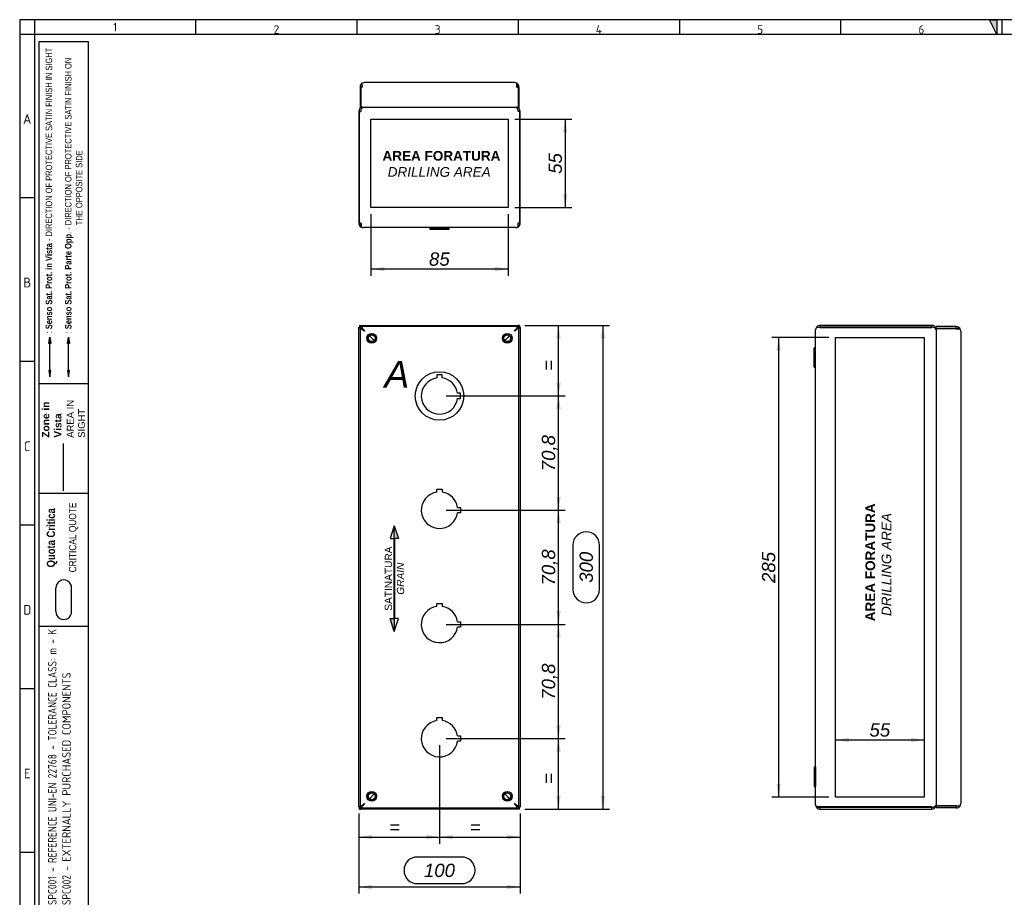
# Paper-space layout 'Layout1' of a CAD drawing. Extents: x 19 to 1236, y 32 to 863.
# Tile 2 of 3: x 19 to 629, y 319 to 863. Entities that reach past the tile are written whole.
import ezdxf
from ezdxf.lldxf.tags import DXFTag

# ---------------------------------------------------------------- set-up
doc = ezdxf.new("R2010")
doc.units = 0
doc.header["$LTSCALE"] = 3
doc.layers.get('0').update_dxf_attribs({"linetype": 'CONTINUOUS'})
for name, color, linetype in [('_TRANSLATION', 7, 'CONTINUOUS'), ('AE00511_01', 7, 'CONTINUOUS'), ('DEFAULT', 7, 'CONTINUOUS'), ('DV2_DEFAULT', 7, 'CONTINUOUS'), ('DV6_DEFAULT', 7, 'CONTINUOUS'), ('S0000000_02', 7, 'CONTINUOUS'), ('S0000000_96', 7, 'CONTINUOUS'), ('S0000000_97', 7, 'CONTINUOUS')]:
    doc.layers.add(name, color=color, linetype=linetype)
doc.styles.add('SEACAD_ARIAL', font='arial.ttf')
doc.styles.add('SEACAD_ARIALI', font='ariali.ttf')
tags = doc.linetypes.add('CENTER2', pattern=[28.575, 19.05, -3.175, 3.175, -3.175]).pattern_tags.tags
tags[10:11] = [DXFTag(74, 4), DXFTag(75, 0), DXFTag(340, '0'), DXFTag(46, 0.0), DXFTag(50, 0.0), DXFTag(44, 0.0), DXFTag(45, 0.0)]
tags[8:9] = [DXFTag(74, 4), DXFTag(75, 0), DXFTag(340, '0'), DXFTag(46, 0.0), DXFTag(50, 0.0), DXFTag(44, 0.0), DXFTag(45, 0.0)]
tags[6:7] = [DXFTag(74, 4), DXFTag(75, 0), DXFTag(340, '0'), DXFTag(46, 0.0), DXFTag(50, 0.0), DXFTag(44, 0.0), DXFTag(45, 0.0)]
tags[4:5] = [DXFTag(74, 4), DXFTag(75, 0), DXFTag(340, '0'), DXFTag(46, 0.0), DXFTag(50, 0.0), DXFTag(44, 0.0), DXFTag(45, 0.0)]
tags = doc.linetypes.add('DASHDOT2', pattern=[12.7, 6.35, -3.175, 0, -3.175]).pattern_tags.tags
tags[10:11] = [DXFTag(74, 4), DXFTag(75, 0), DXFTag(340, '0'), DXFTag(46, 0.0), DXFTag(50, 0.0), DXFTag(44, 0.0), DXFTag(45, 0.0)]
tags[8:9] = [DXFTag(74, 4), DXFTag(75, 0), DXFTag(340, '0'), DXFTag(46, 0.0), DXFTag(50, 0.0), DXFTag(44, 0.0), DXFTag(45, 0.0)]
tags[6:7] = [DXFTag(74, 4), DXFTag(75, 0), DXFTag(340, '0'), DXFTag(46, 0.0), DXFTag(50, 0.0), DXFTag(44, 0.0), DXFTag(45, 0.0)]
tags[4:5] = [DXFTag(74, 4), DXFTag(75, 0), DXFTag(340, '0'), DXFTag(46, 0.0), DXFTag(50, 0.0), DXFTag(44, 0.0), DXFTag(45, 0.0)]
tags = doc.linetypes.add('HIDDEN2', pattern=[4.7625, 3.175, -1.5875]).pattern_tags.tags
tags[6:7] = [DXFTag(74, 4), DXFTag(75, 0), DXFTag(340, '0'), DXFTag(46, 0.0), DXFTag(50, 0.0), DXFTag(44, 0.0), DXFTag(45, 0.0)]
tags[4:5] = [DXFTag(74, 4), DXFTag(75, 0), DXFTag(340, '0'), DXFTag(46, 0.0), DXFTag(50, 0.0), DXFTag(44, 0.0), DXFTag(45, 0.0)]
doc.dimstyles.new('ISO', dxfattribs={"dimtxt": 8.25, "dimasz": 8.25, "dimexe": 4.125, "dimexo": 4.125, "dimgap": 2.0625, "dimtad": 1, "dimdec": 1, "dimtxsty": 'SEACAD_ARIAL', "dimblk1": '_SE_FILLED', "dimblk2": '_SE_FILLED', "dimsah": 1, "dimcen": 4.125, "dimazin": 3, "dimtfac": 0.7, "dimtdec": 3, "dimtmove": 0, "dimatfit": 3})

# ---------------------------------------------------------------- blocks, each defined once
blk = doc.blocks.new('SAT')
at = {"linetype": 'CONTINUOUS'}
for points in [[(-32.9, -5.85), (-24.96, -5.85), (-24.96, -3.32)], [(24.72, -6.09), (24.72, -5.61), (-24.96, -5.61), (-24.96, -6.09)], [(32.67, -5.85), (24.72, -5.85), (24.72, -8.38)]]:
    blk.add_hatch(color=7, dxfattribs=at).paths.add_polyline_path(points)
at = {"color": 7, "linetype": 'CONTINUOUS'}
for p, q in [((-32.9, -5.85), (-24.96, -8.38)), ((-24.96, -8.38), (-24.96, -6.09)), ((32.67, -5.85), (24.72, -3.32)), ((24.72, -3.32), (24.72, -5.62))]:
    blk.add_line(p, q, dxfattribs=at)
for points in [[(-32.9, -5.85), (-24.96, -3.32), (-24.96, -5.85), (-32.9, -5.85)], [(24.72, -6.09), (24.72, -5.61), (-24.96, -5.61), (-24.96, -6.09), (24.72, -6.09)], [(32.67, -5.85), (24.72, -8.38), (24.72, -5.85), (32.67, -5.85)]]:
    blk.add_lwpolyline(points, dxfattribs=at)
at = {"insert": (-0.14, -11.99), "char_height": 4.5, "width": 48.956, "attachment_point": 8}
blk.add_mtext('{\\fArial|b0||i0||c0|p34;\\C7;\\H4.5;\\W1.;SATINATURA \\P}{\\fArial|b0||i1||c0|p34;\\C7;\\H4.5;\\W1.;GRAIN\\P}', dxfattribs=at)
blk = doc.blocks.new('DMBLK143')
at = {"layer": '_TRANSLATION', "linetype": 'CONTINUOUS'}
for points in [[(244.67, 706.78), (244.67, 709.53), (236.42, 708.15)], [(313.17, 706.78), (321.42, 708.15), (313.17, 709.53)]]:
    blk.add_hatch(color=7, dxfattribs=at).paths.add_polyline_path(points)
at = {"layer": '_TRANSLATION', "color": 7, "linetype": 'CONTINUOUS'}
for p, q in [((236.42, 742.1), (236.42, 704.03)), ((321.42, 742.1), (321.42, 704.03)), ((321.42, 708.15), (236.42, 708.15))]:
    blk.add_line(p, q, dxfattribs=at)
at = {"layer": '_TRANSLATION', "color": 7, "linetype": 'CONTINUOUS', "style": 'SEACAD_ARIALI'}
blk.add_text('85', height=8.25, dxfattribs=at).set_placement((272.41, 710.22))
blk = doc.blocks.new('_SE_FILLED')
at = {"color": 0}
blk.add_line((0, 0), (-1, 0), dxfattribs=at)
blk.add_solid([(0, 0), (-1, -0.1665), (-1, 0.1665), (0, 0)], dxfattribs=at)
blk = doc.blocks.new('DMBLK144')
at = {"layer": '_TRANSLATION', "linetype": 'CONTINUOUS'}
for points in [[(358.2, 792.92), (356.82, 801.17), (355.45, 792.92)], [(358.2, 754.47), (355.45, 754.47), (356.82, 746.22)]]:
    blk.add_hatch(color=7, dxfattribs=at).paths.add_polyline_path(points)
at = {"layer": '_TRANSLATION', "color": 7, "linetype": 'CONTINUOUS'}
for p, q in [((325.54, 801.17), (360.95, 801.17)), ((356.82, 801.17), (356.82, 746.22)), ((325.54, 746.22), (360.95, 746.22))]:
    blk.add_line(p, q, dxfattribs=at)
at = {"layer": '_TRANSLATION', "color": 7, "linetype": 'CONTINUOUS', "style": 'SEACAD_ARIALI'}
blk.add_text('55', height=8.25, rotation=90, dxfattribs=at).set_placement((354.76, 767.19))
blk = doc.blocks.new('DMBLK155')
at = {"layer": '_TRANSLATION', "linetype": 'CONTINUOUS'}
for points in [[(237.17, 323.62), (237.17, 326.37), (228.92, 325)], [(320.67, 323.62), (328.92, 325), (320.67, 326.37)]]:
    blk.add_hatch(color=7, dxfattribs=at).paths.add_polyline_path(points)
at = {"layer": '_TRANSLATION', "color": 7, "linetype": 'CONTINUOUS'}
for p, q in [((228.92, 370.51), (228.92, 320.87)), ((328.92, 370.31), (328.92, 320.87)), ((292.67, 343.56), (265.17, 343.56)), ((228.92, 325), (328.92, 325)), ((265.17, 327.06), (292.67, 327.06))]:
    blk.add_line(p, q, dxfattribs=at)
for centre, start, end in [((265.17, 335.31), 90, 270), ((292.67, 335.31), 270, 90)]:
    blk.add_arc(centre, 8.25, start, end, dxfattribs=at)
at = {"layer": '_TRANSLATION', "color": 7, "linetype": 'CONTINUOUS', "style": 'SEACAD_ARIALI'}
blk.add_text('100', height=8.25, dxfattribs=at).set_placement((269.29, 331.18))
blk = doc.blocks.new('DMBLK156')
at = {"layer": '_TRANSLATION', "linetype": 'CONTINUOUS'}
for points in [[(381.57, 664.98), (380.19, 673.23), (378.82, 664.98)], [(381.57, 381.48), (378.82, 381.48), (380.19, 373.23)]]:
    blk.add_hatch(color=7, dxfattribs=at).paths.add_polyline_path(points)
at = {"layer": '_TRANSLATION', "color": 7, "linetype": 'CONTINUOUS'}
for p, q in [((331.84, 673.23), (384.32, 673.23)), ((380.19, 673.23), (380.19, 373.23)), ((361.63, 536.98), (361.63, 509.48)), ((378.13, 509.48), (378.13, 536.98)), ((331.84, 373.23), (384.32, 373.23))]:
    blk.add_line(p, q, dxfattribs=at)
for centre, start, end in [((369.88, 536.98), 0, 180), ((369.88, 509.48), 180, 0)]:
    blk.add_arc(centre, 8.25, start, end, dxfattribs=at)
at = {"layer": '_TRANSLATION', "color": 7, "linetype": 'CONTINUOUS', "style": 'SEACAD_ARIALI'}
blk.add_text('300', height=8.25, rotation=90, dxfattribs=at).set_placement((374, 513.61))
blk = doc.blocks.new('DMBLK157')
at = {"layer": '_TRANSLATION', "linetype": 'CONTINUOUS'}
for points in [[(487.73, 657.48), (490.48, 657.48), (489.1, 665.73)], [(487.73, 388.98), (489.1, 380.73), (490.48, 388.98)]]:
    blk.add_hatch(color=7, dxfattribs=at).paths.add_polyline_path(points)
at = {"layer": '_TRANSLATION', "color": 7, "linetype": 'CONTINUOUS'}
for p, q in [((520.32, 665.73), (484.98, 665.73)), ((489.1, 665.73), (489.1, 380.73)), ((520.32, 380.73), (484.98, 380.73))]:
    blk.add_line(p, q, dxfattribs=at)
at = {"layer": '_TRANSLATION', "color": 7, "linetype": 'CONTINUOUS', "style": 'SEACAD_ARIALI'}
blk.add_text('285', height=8.25, rotation=90, dxfattribs=at).set_placement((487.04, 513.51))
blk = doc.blocks.new('DMBLK158')
at = {"layer": '_TRANSLATION', "linetype": 'CONTINUOUS'}
for points in [[(532.7, 417.54), (524.45, 416.17), (532.7, 414.79)], [(571.15, 417.54), (571.15, 414.79), (579.4, 416.17)]]:
    blk.add_hatch(color=7, dxfattribs=at).paths.add_polyline_path(points)
at = {"layer": '_TRANSLATION', "color": 7, "linetype": 'CONTINUOUS'}
blk.add_line((524.45, 416.17), (579.4, 416.17), dxfattribs=at)
at = {"layer": '_TRANSLATION', "color": 7, "linetype": 'CONTINUOUS', "style": 'SEACAD_ARIALI'}
blk.add_text('55', height=8.25, dxfattribs=at).set_placement((545.42, 418.23))
blk = doc.blocks.new('DMBLK159')
at = {"layer": '_TRANSLATION', "linetype": 'CONTINUOUS'}
for points in [[(237.17, 354.6), (237.17, 357.35), (228.92, 355.98)], [(270.67, 354.6), (278.92, 355.98), (270.67, 357.35)]]:
    blk.add_hatch(color=7, dxfattribs=at).paths.add_polyline_path(points)
at = {"layer": '_TRANSLATION', "color": 7, "linetype": 'CONTINUOUS'}
for p, q in [((278.92, 412.86), (278.92, 351.85)), ((228.92, 370.51), (228.92, 351.85)), ((228.92, 355.98), (278.92, 355.98))]:
    blk.add_line(p, q, dxfattribs=at)
at = {"layer": '_TRANSLATION', "color": 7, "linetype": 'CONTINUOUS', "style": 'SEACAD_ARIALI'}
blk.add_text('=', height=8.25, dxfattribs=at).set_placement((247.64, 358.04))
blk = doc.blocks.new('DMBLK160')
at = {"layer": '_TRANSLATION', "linetype": 'CONTINUOUS'}
for points in [[(287.17, 354.6), (287.17, 357.35), (278.92, 355.98)], [(320.67, 354.6), (328.92, 355.98), (320.67, 357.35)]]:
    blk.add_hatch(color=7, dxfattribs=at).paths.add_polyline_path(points)
at = {"layer": '_TRANSLATION', "color": 7, "linetype": 'CONTINUOUS'}
for p, q in [((278.92, 412.86), (278.92, 351.85)), ((328.92, 370.51), (328.92, 351.85)), ((278.92, 355.98), (328.92, 355.98))]:
    blk.add_line(p, q, dxfattribs=at)
at = {"layer": '_TRANSLATION', "color": 7, "linetype": 'CONTINUOUS', "style": 'SEACAD_ARIALI'}
blk.add_text('=', height=8.25, dxfattribs=at).set_placement((297.64, 358.04))
blk = doc.blocks.new('DMBLK161')
at = {"layer": '_TRANSLATION', "linetype": 'CONTINUOUS'}
for points in [[(354.04, 408.73), (352.66, 416.98), (351.29, 408.73)], [(354.04, 381.48), (351.29, 381.48), (352.66, 373.23)]]:
    blk.add_hatch(color=7, dxfattribs=at).paths.add_polyline_path(points)
at = {"layer": '_TRANSLATION', "color": 7, "linetype": 'CONTINUOUS'}
for p, q in [((283.04, 416.98), (356.79, 416.98)), ((352.66, 373.23), (352.66, 416.98)), ((331.84, 373.23), (356.79, 373.23))]:
    blk.add_line(p, q, dxfattribs=at)
at = {"layer": '_TRANSLATION', "color": 7, "linetype": 'CONTINUOUS', "style": 'SEACAD_ARIALI'}
blk.add_text('=', height=8.25, rotation=90, dxfattribs=at).set_placement((350.6, 388.83))
blk = doc.blocks.new('DMBLK162')
at = {"layer": '_TRANSLATION', "linetype": 'CONTINUOUS'}
for points in [[(354.04, 479.53), (352.66, 487.78), (351.29, 479.53)], [(354.04, 425.23), (351.29, 425.23), (352.66, 416.98)]]:
    blk.add_hatch(color=7, dxfattribs=at).paths.add_polyline_path(points)
at = {"layer": '_TRANSLATION', "color": 7, "linetype": 'CONTINUOUS'}
for p, q in [((283.04, 487.78), (356.79, 487.78)), ((352.66, 416.98), (352.66, 487.78)), ((283.04, 416.98), (356.79, 416.98))]:
    blk.add_line(p, q, dxfattribs=at)
at = {"layer": '_TRANSLATION', "color": 7, "linetype": 'CONTINUOUS', "style": 'SEACAD_ARIALI'}
blk.add_text('70,8', height=8.25, rotation=90, dxfattribs=at).set_placement((350.6, 441.11))
blk = doc.blocks.new('DMBLK163')
at = {"layer": '_TRANSLATION', "linetype": 'CONTINUOUS'}
for points in [[(354.04, 550.38), (352.66, 558.63), (351.29, 550.38)], [(354.04, 496.03), (351.29, 496.03), (352.66, 487.78)]]:
    blk.add_hatch(color=7, dxfattribs=at).paths.add_polyline_path(points)
at = {"layer": '_TRANSLATION', "color": 7, "linetype": 'CONTINUOUS'}
for p, q in [((283.04, 558.63), (356.79, 558.63)), ((352.66, 487.78), (352.66, 558.63)), ((283.04, 487.78), (356.79, 487.78))]:
    blk.add_line(p, q, dxfattribs=at)
at = {"layer": '_TRANSLATION', "color": 7, "linetype": 'CONTINUOUS', "style": 'SEACAD_ARIALI'}
blk.add_text('70,8', height=8.25, rotation=90, dxfattribs=at).set_placement((350.6, 511.93))
blk = doc.blocks.new('DMBLK164')
at = {"layer": '_TRANSLATION', "linetype": 'CONTINUOUS'}
for points in [[(354.04, 621.23), (352.66, 629.48), (351.29, 621.23)], [(354.04, 566.88), (351.29, 566.88), (352.66, 558.63)]]:
    blk.add_hatch(color=7, dxfattribs=at).paths.add_polyline_path(points)
at = {"layer": '_TRANSLATION', "color": 7, "linetype": 'CONTINUOUS'}
for p, q in [((283.04, 629.48), (356.79, 629.48)), ((352.66, 558.63), (352.66, 629.48)), ((283.04, 558.63), (356.79, 558.63))]:
    blk.add_line(p, q, dxfattribs=at)
at = {"layer": '_TRANSLATION', "color": 7, "linetype": 'CONTINUOUS', "style": 'SEACAD_ARIALI'}
blk.add_text('70,8', height=8.25, rotation=90, dxfattribs=at).set_placement((350.6, 582.78))
blk = doc.blocks.new('DMBLK165')
at = {"layer": '_TRANSLATION', "linetype": 'CONTINUOUS'}
for points in [[(354.04, 664.98), (352.66, 673.23), (351.29, 664.98)], [(354.04, 637.73), (351.29, 637.73), (352.66, 629.48)]]:
    blk.add_hatch(color=7, dxfattribs=at).paths.add_polyline_path(points)
at = {"layer": '_TRANSLATION', "color": 7, "linetype": 'CONTINUOUS'}
for p, q in [((331.84, 673.23), (356.79, 673.23)), ((352.66, 629.48), (352.66, 673.23)), ((283.04, 629.48), (356.79, 629.48))]:
    blk.add_line(p, q, dxfattribs=at)
at = {"layer": '_TRANSLATION', "color": 7, "linetype": 'CONTINUOUS', "style": 'SEACAD_ARIALI'}
blk.add_text('=', height=8.25, rotation=90, dxfattribs=at).set_placement((350.6, 645.08))
blk = doc.blocks.new('SE')
at = {"layer": '_TRANSLATION', "color": 7, "linetype": 'CONTINUOUS', "style": 'SEACAD_ARIALI'}
blk.add_text('A', height=16.5, dxfattribs=at).set_placement((244.8, 634.58))
blk = doc.blocks.new('SE1')
at = {"layer": '_TRANSLATION', "color": 7, "linetype": 'CENTER2'}
blk.add_circle((278.92, 629.48), 15.03, dxfattribs=at)

psp = doc.layouts.get("Layout1")

# ---------------------------------------------------------------- hatches: boundary and pattern name
at = {"linetype": 'CONTINUOUS'}
for points in [[(624.46, 862.77), (619.92, 862.77), (624.46, 853.68)], [(36.73, 661.88), (38.04, 661.88), (37.38, 665.81)], [(48.3, 661.88), (49.61, 661.88), (48.96, 665.81)], [(36.73, 645.2), (37.38, 641.28), (38.04, 645.2)], [(48.3, 645.2), (48.96, 641.28), (49.61, 645.2)]]:
    psp.add_hatch(color=7, dxfattribs=at).paths.add_polyline_path(points)

# ---------------------------------------------------------------- linework, layer by layer
at = {"color": 7, "linetype": 'CONTINUOUS'}
for p, q in [((18.7, 862.77), (18.7, 32.88)), ((1236.28, 862.77), (18.7, 862.77)), ((127.74, 862.77), (127.74, 853.68)), ((227.69, 862.77), (227.69, 853.68)), ((327.64, 862.77), (327.64, 853.68)), ((427.59, 862.77), (427.59, 853.68)), ((527.54, 862.77), (527.54, 853.68)), ((627.49, 862.77), (627.49, 853.68)), ((27.79, 752.21), (18.7, 752.21)), ((37.38, 645.2), (37.38, 661.88)), ((27.79, 650.75), (18.7, 650.75)), ((61.11, 637.04), (30.82, 637.04)), ((61.11, 568.94), (30.82, 568.94)), ((61.11, 568.94), (30.82, 568.94)), ((27.79, 549.29), (18.7, 549.29)), ((41.07, 495.9), (41.07, 510.32)), ((50.88, 495.9), (50.88, 510.32)), ((61.11, 486.44), (30.82, 486.44)), ((27.79, 447.82), (18.7, 447.82)), ((27.79, 346.36), (18.7, 346.36))]:
    psp.add_line(p, q, dxfattribs=at)
at = {"color": 7, "linetype": 'HIDDEN2'}
psp.add_line((48.96, 645.2), (48.96, 661.88), dxfattribs=at)
at = {"color": 7, "linetype": 'DASHDOT2'}
psp.add_line((45.83, 570.63), (45.83, 600.07), dxfattribs=at)
at = {"color": 7, "linetype": 'CONTINUOUS'}
for points in [[(624.46, 862.77), (624.46, 853.68), (619.92, 862.77), (624.46, 862.77)], [(36.73, 661.88), (37.38, 665.81), (38.04, 661.88), (36.73, 661.88)], [(48.3, 661.88), (48.96, 665.81), (49.61, 661.88), (48.3, 661.88)], [(36.73, 645.2), (37.38, 641.28), (38.04, 645.2), (36.73, 645.2)], [(48.3, 645.2), (48.96, 641.28), (49.61, 645.2), (48.3, 645.2)]]:
    psp.add_lwpolyline(points, dxfattribs=at)
at = {"layer": 'AE00511_01', "color": 7, "linetype": 'CONTINUOUS'}
for centre in [(236.92, 665.23), (320.92, 665.23), (236.92, 381.23), (320.92, 381.23)]:
    psp.add_circle(centre, 2.1, dxfattribs=at)
for centre in [(236.92, 665.23), (320.92, 665.23), (236.92, 381.23), (320.92, 381.23)]:
    psp.add_arc(centre, 2.5, 75, 15, dxfattribs=at)
at = {"layer": 'DEFAULT', "color": 7, "linetype": 'CONTINUOUS'}
for p, q in [((27.79, 862.77), (27.79, 32.88)), ((1236.28, 853.68), (18.7, 853.68)), ((30.82, 85.5), (30.82, 849.14)), ((30.82, 849.14), (61.11, 849.14)), ((61.11, 849.14), (61.11, 85.5))]:
    psp.add_line(p, q, dxfattribs=at)
for centre, start, end in [((45.98, 510.47), 358.29915, 181.70085), ((45.98, 495.75), 178.29915, 1.70085)]:
    psp.add_arc(centre, 4.91, start, end, dxfattribs=at)
at = {"layer": 'DV2_DEFAULT', "color": 7, "linetype": 'CENTER2'}
for p, q in [((236.42, 746.22), (236.42, 801.17)), ((236.42, 801.17), (321.42, 801.17)), ((321.42, 801.17), (321.42, 746.22)), ((321.42, 746.22), (236.42, 746.22))]:
    psp.add_line(p, q, dxfattribs=at)
at = {"layer": 'DV6_DEFAULT', "color": 7, "linetype": 'CENTER2'}
for p, q in [((524.45, 380.73), (524.45, 665.73)), ((524.45, 665.73), (579.4, 665.73)), ((579.4, 665.73), (579.4, 380.73)), ((579.4, 380.73), (524.45, 380.73))]:
    psp.add_line(p, q, dxfattribs=at)
at = {"layer": 'S0000000_02', "color": 7, "linetype": 'CONTINUOUS'}
for p, q in [((273.02, 733.82), (272.92, 733.72)), ((272.92, 733.72), (284.92, 733.72)), ((272.92, 733.72), (272.92, 732.92)), ((284.92, 732.92), (272.92, 732.92)), ((272.92, 732.92), (273.02, 732.82)), ((273.02, 732.82), (284.82, 732.82)), ((284.92, 733.72), (284.82, 733.82)), ((284.82, 732.82), (284.92, 732.92)), ((284.92, 732.92), (284.92, 733.72)), ((511.15, 659.23), (511.05, 659.13)), ((511.05, 647.33), (511.05, 659.13)), ((511.15, 647.23), (511.15, 659.23)), ((511.95, 659.23), (511.15, 659.23)), ((511.95, 647.23), (511.95, 659.23)), ((512.05, 659.13), (511.95, 659.23)), ((511.05, 647.33), (511.15, 647.23)), ((511.15, 647.23), (511.95, 647.23)), ((511.95, 647.23), (512.05, 647.33)), ((511.15, 399.23), (511.05, 399.13)), ((511.05, 399.13), (511.05, 387.33)), ((511.15, 399.23), (511.15, 387.23)), ((511.95, 399.23), (511.15, 399.23)), ((511.95, 399.23), (511.95, 387.23)), ((512.05, 399.13), (511.95, 399.23)), ((511.05, 387.33), (511.15, 387.23)), ((511.15, 387.23), (511.95, 387.23)), ((511.95, 387.23), (512.05, 387.33))]:
    psp.add_line(p, q, dxfattribs=at)
at = {"layer": 'S0000000_96', "color": 7, "linetype": 'CONTINUOUS'}
for p, q in [((228.92, 805.82), (229.31, 805.82)), ((228.92, 805.82), (228.92, 736.62)), ((229.32, 805.82), (230.12, 805.82)), ((229.32, 736.62), (229.32, 805.82)), ((328.52, 805.82), (327.72, 805.82)), ((328.52, 805.82), (328.52, 736.62)), ((328.92, 805.82), (328.52, 805.82)), ((328.92, 736.62), (328.92, 805.82)), ((230.32, 736.62), (229.32, 736.62)), ((230.12, 734.32), (230.12, 736.62)), ((230.32, 736.62), (230.32, 734.32)), ((326.12, 733.82), (231.72, 733.82)), ((327.52, 736.62), (327.52, 734.32)), ((328.52, 736.62), (327.52, 736.62)), ((327.72, 734.32), (327.72, 736.62)), ((228.92, 672.03), (230.07, 671.37)), ((228.92, 672.03), (230.07, 672.03)), ((228.92, 671.83), (228.92, 672.03)), ((228.92, 374.63), (228.92, 671.83)), ((229.32, 673.23), (229.32, 672.03)), ((229.32, 673.23), (230.12, 673.23)), ((229.32, 672.03), (230.07, 672.03)), ((230.55, 672.48), (230.12, 673.23)), ((230.12, 673.23), (230.12, 672.48)), ((230.12, 673.23), (327.72, 673.23)), ((327.72, 673.23), (327.29, 672.48)), ((327.72, 673.23), (327.72, 672.48)), ((328.52, 673.23), (327.72, 673.23)), ((327.77, 672.03), (328.52, 672.03)), ((327.77, 671.37), (328.92, 672.03)), ((328.92, 672.03), (327.77, 672.03)), ((328.52, 673.23), (328.52, 672.03)), ((328.92, 671.83), (328.92, 672.03)), ((328.92, 671.83), (328.92, 374.63)), ((512.55, 672.03), (514.85, 672.03)), ((514.85, 671.83), (512.55, 671.83)), ((514.85, 673.23), (514.85, 672.03)), ((584.05, 673.23), (514.85, 673.23)), ((584.05, 672.03), (514.85, 672.03)), ((514.85, 671.83), (584.05, 671.83)), ((584.05, 673.23), (584.05, 672.03)), ((584.05, 671.83), (584.05, 672.03)), ((230.23, 671.28), (230.58, 671.08)), ((230.87, 671.28), (231.72, 670.43)), ((231.72, 670.43), (230.87, 671.28)), ((231.42, 670.6), (231.72, 670.43)), ((231.72, 670.43), (231.55, 670.73)), ((231.72, 670.43), (232.45, 669.7)), ((232.45, 669.7), (231.72, 670.43)), ((235.43, 666.71), (238.4, 663.74)), ((238.41, 663.75), (235.44, 666.72)), ((322.4, 666.72), (319.43, 663.75)), ((319.44, 663.74), (322.41, 666.71)), ((326.12, 670.43), (325.39, 669.7)), ((325.39, 669.7), (326.12, 670.43)), ((326.97, 671.28), (326.12, 670.43)), ((326.12, 670.43), (326.97, 671.28)), ((326.29, 670.73), (326.12, 670.43)), ((326.12, 670.43), (326.42, 670.6)), ((327.26, 671.08), (327.61, 671.28)), ((512.05, 376.03), (512.05, 670.43)), ((238.4, 382.72), (235.43, 379.75)), ((235.44, 379.74), (238.41, 382.71)), ((319.43, 382.71), (322.4, 379.74)), ((322.41, 379.75), (319.44, 382.72)), ((230.07, 375.09), (228.92, 374.43)), ((228.92, 374.63), (228.92, 374.43)), ((228.92, 374.43), (230.07, 374.43)), ((230.07, 374.43), (229.32, 374.43)), ((229.32, 373.23), (229.32, 374.43)), ((229.32, 373.23), (230.12, 373.23)), ((230.12, 373.23), (230.55, 373.98)), ((230.12, 373.23), (230.12, 373.98)), ((327.72, 373.23), (230.12, 373.23)), ((230.58, 375.38), (230.23, 375.18)), ((231.72, 376.03), (230.87, 375.18)), ((230.87, 375.18), (231.72, 376.03)), ((231.72, 376.03), (231.42, 375.86)), ((231.55, 375.73), (231.72, 376.03)), ((232.45, 376.76), (231.72, 376.03)), ((231.72, 376.03), (232.45, 376.76)), ((325.39, 376.76), (326.12, 376.03)), ((326.12, 376.03), (325.39, 376.76)), ((326.12, 376.03), (326.97, 375.18)), ((326.12, 376.03), (326.29, 375.73)), ((326.42, 375.86), (326.12, 376.03)), ((326.97, 375.18), (326.12, 376.03)), ((327.61, 375.18), (327.26, 375.38)), ((327.29, 373.98), (327.72, 373.23)), ((327.72, 373.23), (327.72, 373.98)), ((328.52, 373.23), (327.72, 373.23)), ((328.92, 374.43), (327.77, 375.09)), ((328.52, 374.43), (327.77, 374.43)), ((328.92, 374.43), (327.77, 374.43)), ((328.52, 373.23), (328.52, 374.43)), ((328.92, 374.63), (328.92, 374.43)), ((514.85, 374.63), (512.55, 374.63)), ((512.55, 374.43), (514.85, 374.43)), ((584.05, 374.63), (514.85, 374.63)), ((514.85, 373.23), (514.85, 374.43)), ((514.85, 374.43), (584.05, 374.43)), ((514.85, 373.23), (584.05, 373.23)), ((584.05, 374.63), (584.05, 374.43)), ((584.05, 373.23), (584.05, 374.43))]:
    psp.add_line(p, q, dxfattribs=at)
for centre, radius, start, end in [((231.72, 805.82), 2.8, 100.84406, 180), ((231.72, 805.82), 1.6, 175.84861, 180), ((326.12, 805.82), 2.8, 0, 79.15594), ((326.12, 805.82), 1.6, 0, 4.15139), ((231.72, 736.62), 2.8, 180, 235.1501), ((231.72, 736.62), 1.6, 180, 209.01624), ((231.72, 736.62), 2.8, 235.1501, 270), ((326.12, 736.62), 2.8, 270, 304.8499), ((326.12, 736.62), 1.6, 330.98376, 0), ((326.12, 736.62), 2.8, 304.8499, 0), ((514.85, 670.43), 2.8, 145.1501, 180), ((514.85, 670.43), 2.8, 90, 145.1501), ((514.85, 670.43), 1.6, 90, 118.95502), ((584.05, 670.43), 2.8, 10.84406, 90), ((584.05, 670.43), 1.6, 85.84861, 90), ((514.85, 376.03), 2.8, 180, 214.8499), ((514.85, 376.03), 2.8, 214.8499, 270), ((514.85, 376.03), 1.6, 241.04498, 270), ((584.05, 376.03), 2.8, 270, 349.15594), ((584.05, 376.03), 1.6, 270, 274.15139)]:
    psp.add_arc(centre, radius, start, end, dxfattribs=at)
for centre, major_axis, ratio, start_param, end_param in [((231.72, 805.82), (0, -2.8), 0.571429, 3.330857, 4.712389), ((326.12, 805.82), (0, 2.8), 0.571429, 4.712389, 6.093921), ((231.72, 736.62), (0, 2.8), 0.874482, 2.533347, 3.141593), ((326.12, 736.62), (0, 2.8), 0.874482, 3.141593, 3.749838), ((514.85, 670.43), (2.8, 0), 0.875, 2.533347, 3.141593), ((584.05, 670.43), (-2.8, 0), 0.571429, 3.330857, 4.712389), ((514.85, 376.03), (2.8, 0), 0.875, 3.141593, 3.749838), ((584.05, 376.03), (2.8, 0), 0.571429, 4.712389, 6.093921)]:
    psp.add_ellipse(centre, major_axis=major_axis, ratio=ratio, start_param=start_param, end_param=end_param, dxfattribs=at)
at = {"layer": 'S0000000_97', "color": 7, "linetype": 'CONTINUOUS'}
for p, q in [((229.67, 821.02), (229.67, 808.57)), ((230.07, 821.02), (231.07, 821.02)), ((230.07, 821.02), (230.07, 808.57)), ((230.87, 823.32), (230.87, 821.02)), ((231.07, 821.02), (231.07, 823.32)), ((325.37, 823.82), (232.47, 823.82)), ((326.77, 821.02), (326.77, 823.32)), ((326.77, 821.02), (327.77, 821.02)), ((326.97, 823.32), (326.97, 821.02)), ((327.77, 821.02), (327.77, 808.57)), ((328.17, 821.02), (328.17, 808.57)), ((230.07, 808.57), (229.67, 808.57)), ((230.07, 808.57), (327.77, 808.57)), ((327.77, 808.57), (328.17, 808.57)), ((230.07, 671.28), (230.07, 672.48)), ((231.07, 672.48), (230.07, 672.48)), ((326.77, 672.48), (231.07, 672.48)), ((231.07, 672.48), (231.07, 671.28)), ((326.77, 672.48), (326.77, 671.28)), ((327.77, 672.48), (326.77, 672.48)), ((327.77, 671.28), (327.77, 672.48)), ((586.8, 671.28), (586.8, 672.48)), ((599.25, 672.48), (586.8, 672.48)), ((599.25, 671.28), (599.25, 672.48)), ((229.67, 671.08), (229.67, 375.38)), ((229.67, 671.08), (230.87, 671.08)), ((231.07, 671.28), (230.07, 671.28)), ((230.87, 671.08), (232.47, 669.68)), ((231.07, 671.28), (232.47, 669.68)), ((326.77, 671.28), (325.37, 669.68)), ((326.97, 671.08), (325.37, 669.68)), ((327.77, 671.28), (326.77, 671.28)), ((328.17, 671.08), (326.97, 671.08)), ((328.17, 375.38), (328.17, 671.08)), ((599.25, 671.28), (586.8, 671.28)), ((599.25, 671.08), (586.8, 671.08)), ((586.8, 671.08), (586.8, 375.38)), ((601.55, 671.28), (599.25, 671.28)), ((599.25, 671.08), (601.55, 671.08)), ((602.05, 669.68), (602.05, 376.78)), ((277.27, 642.53), (277.27, 640.66)), ((280.57, 642.53), (277.27, 642.53)), ((280.57, 640.66), (280.57, 642.53)), ((291.97, 631.13), (290.1, 631.13)), ((291.97, 627.83), (291.97, 631.13)), ((290.1, 627.83), (291.97, 627.83)), ((277.27, 571.68), (280.57, 571.68)), ((277.27, 569.81), (277.27, 571.68)), ((280.57, 571.68), (280.57, 569.81)), ((290.1, 560.28), (291.97, 560.28)), ((291.97, 556.98), (290.1, 556.98)), ((291.97, 560.28), (291.97, 556.98)), ((277.27, 500.83), (280.57, 500.83)), ((277.27, 498.96), (277.27, 500.83)), ((280.57, 500.83), (280.57, 498.96)), ((290.1, 489.43), (291.97, 489.43)), ((291.97, 489.43), (291.97, 486.13)), ((291.97, 486.13), (290.1, 486.13)), ((277.27, 430.03), (280.57, 430.03)), ((277.27, 428.16), (277.27, 430.03)), ((280.57, 430.03), (280.57, 428.16)), ((290.1, 418.63), (291.97, 418.63)), ((291.97, 415.33), (290.1, 415.33)), ((291.97, 418.63), (291.97, 415.33)), ((229.67, 375.38), (230.87, 375.38)), ((230.07, 375.18), (230.07, 373.98)), ((230.07, 375.18), (231.07, 375.18)), ((230.07, 373.98), (231.07, 373.98)), ((230.87, 375.38), (232.47, 376.78)), ((231.07, 375.18), (232.47, 376.78)), ((231.07, 373.98), (231.07, 375.18)), ((231.07, 373.98), (326.77, 373.98)), ((326.77, 375.18), (325.37, 376.78)), ((326.97, 375.38), (325.37, 376.78)), ((326.77, 373.98), (326.77, 375.18)), ((326.77, 375.18), (327.77, 375.18)), ((326.77, 373.98), (327.77, 373.98)), ((328.17, 375.38), (326.97, 375.38)), ((327.77, 375.18), (327.77, 373.98)), ((599.25, 375.38), (586.8, 375.38)), ((599.25, 375.18), (586.8, 375.18)), ((586.8, 375.18), (586.8, 373.98)), ((599.25, 373.98), (586.8, 373.98)), ((599.25, 375.38), (601.55, 375.38)), ((601.55, 375.18), (599.25, 375.18)), ((599.25, 375.18), (599.25, 373.98))]:
    psp.add_line(p, q, dxfattribs=at)
for centre in [(236.92, 665.23), (320.92, 665.23), (236.92, 381.23), (320.92, 381.23)]:
    psp.add_circle(centre, 3, dxfattribs=at)
for centre, radius, start, end in [((232.47, 821.02), 2.8, 124.8499, 180), ((232.47, 821.02), 2.8, 90, 124.8499), ((232.47, 821.02), 1.6, 150.98376, 180), ((325.37, 821.02), 2.8, 55.1501, 90), ((325.37, 821.02), 1.6, 0, 29.01624), ((325.37, 821.02), 2.8, 0, 55.1501), ((599.25, 669.68), 2.8, 34.8499, 90), ((599.25, 669.68), 1.6, 61.04498, 90), ((599.25, 669.68), 2.8, 0, 34.8499), ((278.92, 629.48), 11.3, 98.39622, 351.60378), ((278.92, 629.48), 11.3, 8.39622, 81.60378), ((278.92, 558.63), 11.3, 98.39622, 351.60378), ((278.92, 558.63), 11.3, 8.39622, 81.60378), ((278.92, 487.78), 11.3, 98.39622, 351.60378), ((278.92, 487.78), 11.3, 8.39622, 81.60378), ((278.92, 416.98), 11.3, 98.39622, 351.60378), ((278.92, 416.98), 11.3, 8.39622, 81.60378), ((599.25, 376.78), 1.6, 270, 298.95502), ((599.25, 376.78), 2.8, 270, 325.1501), ((599.25, 376.78), 2.8, 325.1501, 0)]:
    psp.add_arc(centre, radius, start, end, dxfattribs=at)
for centre, major_axis, ratio, start_param, end_param in [((232.47, 821.02), (0, -2.8), 0.874482, 3.141593, 3.749838), ((325.37, 821.02), (0, -2.8), 0.874482, 2.533347, 3.141593), ((599.25, 669.68), (-2.8, 0), 0.875, 3.141593, 3.749838), ((599.25, 376.78), (-2.8, 0), 0.875, 2.533347, 3.141593)]:
    psp.add_ellipse(centre, major_axis=major_axis, ratio=ratio, start_param=start_param, end_param=end_param, dxfattribs=at)

# ---------------------------------------------------------------- block references
at = {"layer": '_TRANSLATION'}
for name in ['SE', 'SE1']:
    psp.add_blockref(name, (0, 0), dxfattribs=at)
at = {"layer": 'DEFAULT', "color": 7, "rotation": 90}
psp.add_blockref('SAT', (245.06, 516.33), dxfattribs=at)

# ---------------------------------------------------------------- texts
for s, insert, char_height, width, attachment_point in [('{\\fSolid Edge ANSI|b0||i0||c0|p34;\\C7;\\H5.300379;\\W1.;1}', (77.86, 858.22), 5.3004, 5.963, 5), ('{\\fSolid Edge ANSI|b0||i0||c0|p34;\\C7;\\H5.300379;\\W1.;2}', (177.81, 854.05), 5.3004, 5.963, 8), ('{\\fSolid Edge ANSI|b0||i0||c0|p34;\\C7;\\H5.300379;\\W1.;3}', (277.76, 854.05), 5.3004, 5.963, 8), ('{\\fSolid Edge ANSI|b0||i0||c0|p34;\\C7;\\H5.300379;\\W1.;4}', (377.71, 854.05), 5.3004, 5.963, 8), ('{\\fSolid Edge ANSI|b0||i0||c0|p34;\\C7;\\H5.300379;\\W1.;5}', (477.66, 854.05), 5.3004, 5.963, 8), ('{\\fSolid Edge ANSI|b0||i0||c0|p34;\\C7;\\H5.300379;\\W1.;6}', (577.61, 854.05), 5.3004, 5.963, 8), ('{\\fSolid Edge ANSI|b0||i0||c0|p34;\\C7;\\H6.057576;\\W1.;A}', (23.35, 798.18), 6.0576, 6.8148, 8), ('{\\fSolid Edge ANSI|b0||i0||c0|p34;\\C7;\\H6.057576;\\W1.;B}', (23.36, 696.72), 6.0576, 7.572, 8), ('{\\fSolid Edge ANSI|b0||i0||c0|p34;\\C7;\\H6.057576;\\W1.;C}', (23.36, 595.25), 6.0576, 7.1934, 8), ('{\\fSolid Edge ANSI|b0||i0||c0|p34;\\C7;\\H6.057576;\\W1.;D}', (23.36, 493.79), 6.0576, 7.572, 8), ('{\\fSolid Edge ANSI|b0||i0||c0|p34;\\C7;\\H6.057576;\\W1.;E}', (23.36, 392.32), 6.0576, 7.1934, 8)]:
    psp.add_mtext(s, dxfattribs=dict(insert=insert, char_height=char_height, width=width, attachment_point=attachment_point))
at = {"rotation": 90}
for s, insert, char_height, width, attachment_point in [('{\\fArial Narrow|b0||i0||c0|p34;\\C7;\\H4.05;\\W1.;: }{\\fArial Narrow|b1||i0||c0|p34;\\C7;\\H4.05;\\W1.;Senso Sat. Prot. in Vista }{\\fArial Narrow|b0||i0||c0|p34;\\C7;\\H4.05;\\W1.;- DIRECTION OF PROTECTIVE SATIN FINISH IN SIGHT}', (38.88, 668.26), 4.05, 176.872, 7), ('{\\fArial Narrow|b0||i0||c0|p34;\\C7;\\H4.05;\\W1.;: }{\\fArial Narrow|b1||i0||c0|p34;\\C7;\\H4.05;\\W1.;Senso Sat. Prot. Parte Opp}{\\fArial Narrow|b0||i0||c0|p34;\\C7;\\H4.05;\\W1.;. - DIRECTION OF PROTECTIVE SATIN FINISH ON\\P}{\\fArial Narrow|b0||i0||c0|p34;\\C7;\\H4.05;\\W1.;                                                    THE OPPOSITE SIDE}', (57.61, 668.28), 4.05, 183.0617, 7), ('{\\fArial|b1||i0||c0|p34;\\C7;\\H4.5;\\W1.;Zone in\\P}{\\fArial|b1||i0||c0|p34;\\C7;\\H4.5;\\W1.;Vista}', (44.63, 603.62), 4.5, 24.1596, 7), ('{\\fArial|b0||i0||c0|p34;\\C7;\\H4.2;\\W1.;AREA IN\\P}{\\fArial|b0||i0||c0|p34;\\C7;\\H4.2;\\W1.;SIGHT}', (59.18, 603.54), 4.2, 24.2975, 7), ('{\\fArial Narrow|b1||i0||c0|p34;\\C7;\\H5.1;\\W1.;Quota Critica}', (42.07, 523.17), 5.1, 38.2418, 7), ('{\\fArial Narrow|b0||i0||c0|p34;\\C7;\\H4.5;\\W1.;CRITICAL QUOTE}', (54.98, 520.09), 4.5, 44.3236, 7), ('{\\fSolid Edge ANSI|b0|i0|c0|p34;\\W0.84600x;\\C7;SPC001 - REFERENCE UNI-EN 22768 - TOLERANCE CLASS: m - K}\\P{\\fSolid Edge ANSI|b0|i0|c0|p34;\\W0.84600x;\\C7;SPC002 - }{\\fSolid Edge ANSI|b0|i0|c0|p34;\\W0.94000x;\\C7;EXTERNALLY PURCHASED COMPONENTS}', (36.3, 313.81), 5.25, 170.044, 1)]:
    psp.add_mtext(s, dxfattribs=dict(at, insert=insert, char_height=char_height, width=width, attachment_point=attachment_point))
at = {"layer": '_TRANSLATION', "insert": (278.73, 773.32), "char_height": 6, "width": 77.0469, "attachment_point": 5}
psp.add_mtext('{\\fArial|b0||i0||c0|p34;\\C7;\\H7.2;\\W1.; }{\\fArial|b1||i0||c0|p34;\\C7;\\H6.;\\W1.;AREA FORATURA \\P}{\\fArial|b0||i1||c0|p34;\\C7;\\H6.;\\W1.;DRILLING AREA}', dxfattribs=at)
at = {"layer": '_TRANSLATION', "insert": (550.98, 524.92), "char_height": 6, "width": 77.0469, "attachment_point": 5, "rotation": 90}
psp.add_mtext('{\\fArial|b0||i0||c0|p34;\\C7;\\H7.2;\\W1.; }{\\fArial|b1||i0||c0|p34;\\C7;\\H6.;\\W1.;AREA FORATURA \\P}{\\fArial|b0||i1||c0|p34;\\C7;\\H6.;\\W1.;DRILLING AREA}', dxfattribs=at)

# ---------------------------------------------------------------- dimensions: what is measured, and where the dimension line sits
at = {"layer": '_TRANSLATION', "color": 7, "linetype": 'CONTINUOUS'}
for base, p1, p2, angle, text, picture, middle, dimtype in [((356.82092899, 801.17236548), (321.41926246, 801.17236548), (321.41926246, 746.22236548), 270, '\\A1;<>', 'DMBLK144', (356.82092899, 773.69736419), 161), ((352.66, 673.23), (278.92, 629.48), (327.72, 673.23), 90, '\\A1;= {}', 'DMBLK165', (352.66, 651.36), 160), ((380.19, 673.23), (327.72, 673.23), (327.72, 373.23), 270, '\\A1;<>', 'DMBLK156', (380.19, 523.23), 161), ((489.1, 665.73), (579.4, 665.73), (579.4, 380.73), 270, '\\A1;<>', 'DMBLK157', (489.1, 523.23), 161), ((352.66282188, 558.63013853), (278.91926246, 558.63013853), (278.91926246, 629.48013853), 90, '\\A1;<>', 'DMBLK164', (352.66282188, 594.05513749), 161), ((352.66282188, 487.78013853), (278.91926246, 487.78013853), (278.91926246, 558.63013853), 90, '\\A1;<>', 'DMBLK163', (352.66282188, 523.20513749), 161), ((352.66, 416.98), (278.92, 416.98), (278.92, 487.78), 90, '\\A1;<>', 'DMBLK162', (352.66, 452.38), 161), ((524.44884066, 416.16905984), (524.44884066, 380.73013853), (579.39884066, 380.73013853), 0, '\\A1;<>', 'DMBLK158', (551.92384195, 416.16905984), 161), ((352.66, 416.98), (327.72, 373.23), (278.92, 416.98), 90, '\\A1;= {}', 'DMBLK161', (352.66, 395.11), 160), ((228.92, 325), (228.92, 374.63), (328.92, 374.43), 359.88703, '\\A1;<>', 'DMBLK155', (278.92, 325), 161)]:
    dim = psp.add_linear_dim(base=base, p1=p1, p2=p2, angle=angle, text=text, dimstyle='ISO', dxfattribs=at)
    dim.commit()
    dim.dimension.update_dxf_attribs({"geometry": picture, "text_midpoint": middle, "dimtype": dimtype})
for base, p1, p2, text, picture, middle in [((236.42, 708.15), (321.42, 746.22), (236.42, 746.22), '\\A1;<>', 'DMBLK143', (278.92, 708.15)), ((278.92, 355.98), (228.92, 374.63), (278.92, 416.98), '\\A1;= {}', 'DMBLK159', (253.92, 355.98)), ((328.92, 355.98), (278.92, 416.98), (328.92, 374.63), '\\A1;= {}', 'DMBLK160', (303.92, 355.98))]:
    dim = psp.add_linear_dim(base=base, p1=p1, p2=p2, text=text, dimstyle='ISO', dxfattribs=at)
    dim.commit()
    dim.dimension.update_dxf_attribs({"geometry": picture, "text_midpoint": middle, "dimtype": 160})

doc.saveas('drawing.dxf')
